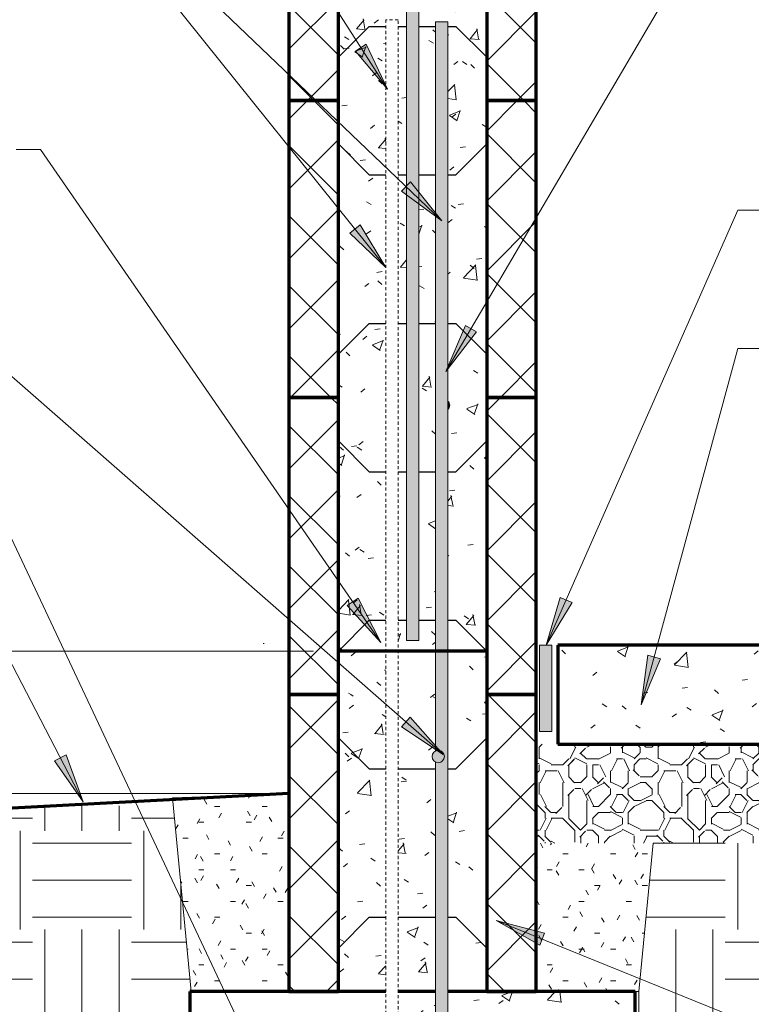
# Model space of a CAD drawing. Header units: inches. Extents: x 298 to 1415, y -40 to 187.
# Tile 7 of 32: x 666 to 696, y 76 to 116. Entities that reach past the tile are written whole.
import ezdxf

# ---------------------------------------------------------------- set-up
doc = ezdxf.new("R2010")
doc.units = ezdxf.units.IN
doc.header["$MEASUREMENT"] = 0
doc.linetypes.add('Hidden 1_8_', pattern=[0.1875, 0.125, -0.0625])
doc.layers.add('A-ANNO-DIMS', color=1, linetype='Continuous')
for name, color, linetype, lineweight in [('A-ANNO-DIMS-16', 1, 'Continuous', 9), ('A-ANNO-TEXT', 2, 'Continuous', 9), ('A-DETL', 5, 'Continuous', 70), ('A-DETL-GENF', 3, 'Continuous', 9), ('A-DETL-HLIN', 3, 'Continuous', 70), ('A-DETL-LLIN', 3, 'Continuous', 9), ('A-DETL-MBND', 5, 'Hidden 1_8_', 9), ('A-DETL-MLIN', 3, 'Continuous', 30)]:
    doc.layers.add(name, color=color, linetype=linetype, lineweight=lineweight)
doc.dimstyles.new('Linear_-_3_32__SBT_INCH_INCREM', dxfattribs={"dimscale": 12, "dimtxt": 0.125, "dimasz": 0.18, "dimexe": 0.125, "dimexo": 0.005208, "dimgap": 0.083333, "dimtad": 1, "dimtoh": 1, "dimdec": 0, "dimzin": 1, "dimdsep": 46, "dimlunit": 5, "dimtxsty": 'Standard', "dimtsz": 0.088388, "dimcen": 0.09, "dimdle": 0.125, "dimazin": 0, "dimtfac": 1, "dimtdec": 0, "dimtmove": 0, "dimatfit": 3, "dimfxl": 0, "dimtvp": 1, "dimtolj": 1, "dimtzin": 0, "dimarcsym": 0})
doc.dimstyles.new('Linear_-_3_32__SBT_TO_1_256', dxfattribs={"dimscale": 12, "dimtxt": 0.125, "dimasz": 0.18, "dimexe": 0.125, "dimexo": 0.005208, "dimgap": 0.083333, "dimtad": 1, "dimtoh": 1, "dimdec": 8, "dimzin": 3, "dimdsep": 46, "dimlunit": 4, "dimtxsty": 'Standard', "dimtsz": 0.088388, "dimcen": 0.09, "dimdle": 0.125, "dimazin": 1, "dimtfac": 1, "dimtdec": 8, "dimtmove": 0, "dimatfit": 3, "dimfxl": 0, "dimtvp": 1, "dimtolj": 1, "dimtzin": 0, "dimarcsym": 0})
pattern_1 = [(50, (434.557, 0), (4.590705, -0.40187), [0.48, -5.28]), (355, (434.557, 0), (-0.88784, 4.8137), [0.384, -4.224]), (100.451, (434.94, -0.033), (3.70197, 4.41272), [0.408, -4.487]), (46.184, (434.557, 1.28), (6.83066, -1.05904), [0.72, -7.92]), (96.636, (435.126, 1.192), (5.98166, 6.23401), [0.612, -6.731]), (351.184, (434.557, 1.28), (5.98208, 6.23382), [0.576, -6.336]), (21, (435.197, 0.96), (3.82029, -2.5771), [0.48, -5.28]), (326, (435.197, 0.96), (1.55721, 4.64059), [0.384, -4.224]), (71.451, (435.515, 0.745), (5.377147, 2.064703), [0.408, -4.487]), (37.5, (434.557, 0), (0.077972, 2.130786), [0.211, -3.962, 0.211, -4.077, -4.24]), (37.5, (434.557, 0), (0.077972, 2.130786), [-8.461, 0.211, -4.029]), (7.5, (434.557, 0), (1.683907, 2.52439), [0.211, -2.234, 0.211, -3.866, -1.616]), (7.5, (434.557, 0), (1.683907, 2.52439), [-6.522, 0.211, -1.405]), (327.5, (433.13, 0), (3.416527, -0.144297), [0.211, -1.389, 0.211, -4.781, -6.624]), (327.5, (433.13, 0), (3.416527, -0.144297), [-6.592, 0.211, -6.413]), (317.5, (432.49, 0), (3.732463, 0.640715), [0.211, -1.869, 0.211, -3.104, -4.704]), (317.5, (432.49, 0), (3.732463, 0.640715), [-5.395, 0.211, -4.493])]
pattern_2 = [(45, (434.557, 0), (-1.414214, 1.414214), []), (135, (434.557, 0), (-1.414214, -1.414214), [])]
pattern_3 = [(0, (434.557, 0), (2.56, 0.64), [0.211, -1.709, 0.211, -1.709, -10.24]), (0, (434.557, 0), (2.56, 0.64), [-3.84, 0.211, -3.629, 0.211, -1.709, -4.48]), (0, (434.557, 0), (2.56, 0.64), [-9.6, 0.211, -1.069, 0.211, -2.989]), (120, (435.517, 0.32), (-1.8342563, 1.897025), [0.211, -1.709, 0.211, -1.709, -10.24]), (120, (435.517, 0.32), (-1.8342563, 1.897025), [-3.84, 0.211, -3.629, 0.211, -1.709, -4.48]), (120, (435.517, 0.32), (-1.8342563, 1.897025), [-9.6, 0.211, -1.069, 0.211, -2.989]), (240, (435.837, 1.6), (-0.7257437, -2.537025), [0.211, -1.709, 0.211, -1.709, -10.24]), (240, (435.837, 1.6), (-0.7257437, -2.537025), [-3.84, 0.211, -3.629, 0.211, -1.709, -4.48]), (240, (435.837, 1.6), (-0.7257437, -2.537025), [-9.6, 0.211, -1.069, 0.211, -2.989])]

# ---------------------------------------------------------------- blocks, each defined once
blk = doc.blocks.new('Reinf Bar Secti_ ICCF WALL3')
at = {"layer": 'A-DETL-GENF'}
h = blk.add_hatch(color=256, dxfattribs=at)
edge = h.paths.add_edge_path(flags=0)
edge.add_spline(control_points=[(-0.25, 0), (-0.248, -0.032), (-0.235, -0.095), (-0.198, -0.148), (-0.176, -0.17)], knot_values=[0, 0, 0, 0, 0.094965, 0.188583, 0.188583, 0.188583, 0.188583], degree=3, periodic=0)
edge.add_line((-0.176, -0.17), (-0.176, 0.17))
edge.add_spline(control_points=[(-0.176, 0.17), (-0.198, 0.148), (-0.235, 0.095), (-0.248, 0.032), (-0.25, 0)], knot_values=[0, 0, 0, 0, 0.093619, 0.188583, 0.188583, 0.188583, 0.188583], degree=3, periodic=0)
for start, end in [(135.889, 180.0488), (179.9512, 224.111)]:
    blk.add_arc((-0.001, 0), 0.249, start, end, dxfattribs=at)
blk = doc.blocks.new('Reinf Bar Eleva_ ICCF WALL1')
at = {"layer": 'A-DETL-GENF'}
h = blk.add_hatch(color=256, dxfattribs=at)
edge = h.paths.add_edge_path(flags=0)
edge.add_line((44.188, 0), (0, 0))
edge.add_line((0, 0), (0, -0.5))
edge.add_line((0, -0.5), (29.475, -0.5))
edge.add_spline(control_points=[(29.475, -0.5), (29.468, -0.485), (29.455, -0.454), (29.447, -0.404), (29.448, -0.355), (29.458, -0.31), (29.475, -0.271), (29.495, -0.239), (29.52, -0.21), (29.549, -0.186), (29.581, -0.165), (29.628, -0.146), (29.666, -0.139), (29.692, -0.138)], knot_values=[0, 0, 0, 0, 0.050746, 0.09957, 0.149469, 0.199462, 0.236918, 0.275024, 0.312325, 0.350443, 0.388658, 0.425914, 0.502977, 0.502977, 0.502977, 0.502977], degree=3, periodic=0)
edge.add_spline(control_points=[(29.692, -0.138), (29.709, -0.139), (29.743, -0.143), (29.792, -0.159), (29.835, -0.185), (29.87, -0.216), (29.896, -0.249), (29.914, -0.282), (29.928, -0.318), (29.935, -0.355), (29.937, -0.392), (29.932, -0.442), (29.92, -0.478), (29.909, -0.5)], knot_values=[0, 0, 0, 0, 0.052121, 0.101981, 0.152623, 0.203089, 0.240674, 0.278755, 0.315866, 0.353598, 0.391279, 0.427847, 0.502976, 0.502976, 0.502976, 0.502976], degree=3, periodic=0)
edge.add_line((29.909, -0.5), (44.188, -0.5))
edge.add_line((44.188, -0.5), (44.188, 0))
for p, q in [((44.188, 0), (0, 0)), ((0, 0), (0, -0.5)), ((0, -0.5), (29.475, -0.5)), ((29.909, -0.5), (44.188, -0.5))]:
    blk.add_line(p, q, dxfattribs=at)
blk = doc.blocks.new('Reinf Bar Eleva_ ICCF WALL2')
at = {"layer": 'A-DETL-GENF'}
blk.add_hatch(color=256, dxfattribs=at).paths.add_polyline_path([(0, 0), (0, -0.5), (41.142, -0.5), (43.642, 0)], flags=0)
for p, q in [((43.642, 0), (0, 0)), ((0, 0), (0, -0.5)), ((0, -0.5), (41.142, -0.5))]:
    blk.add_line(p, q, dxfattribs=at)
blk = doc.blocks.new('Reinf Bar Secti_ ICCF WALL0')
at = {"layer": 'A-DETL-GENF'}
h = blk.add_hatch(color=256, dxfattribs=at)
edge = h.paths.add_edge_path(flags=0)
edge.add_arc((0, 0), 0.25, 180, 360)
edge.add_arc((0, 0), 0.25, 0, 180)
for start, end in [(0, 180), (180, 0)]:
    blk.add_arc((0, 0), 0.25, start, end, dxfattribs=at)
blk = doc.blocks.new('DIMBLOCK38-FDN _ ICCF WALL0')
at = {"layer": 'A-ANNO-DIMS-16'}
for p, q in [((670.435, 71.507), (670.435, 65.505)), ((674.422, 70.007), (668.935, 70.007)), ((670.435, 70.007), (674.422, 70.007)), ((671.922, 67.005), (668.935, 67.005)), ((670.435, 67.005), (671.922, 67.005))]:
    blk.add_line(p, q, dxfattribs=at)
at = {"layer": 'A-ANNO-DIMS-16', "lineweight": 50}
for p, q in [((670.435, 70.007), (669.685, 70.757)), ((670.435, 70.007), (671.185, 69.257)), ((670.435, 67.005), (669.685, 67.755)), ((670.435, 67.005), (671.185, 66.255))]:
    blk.add_line(p, q, dxfattribs=at)
at = {"layer": 'A-ANNO-DIMS-16'}
blk.add_ellipse((670.435, 70.363), major_axis=(3.347, 0), ratio=0.554765, start_param=3.141593, end_param=4.712389, dxfattribs=at)
at = {"layer": 'A-ANNO-DIMS-16', "color": 0, "insert": (666.468, 70.363), "char_height": 1.33411, "width": 7, "attachment_point": 1, "rotation": 90, "line_spacing_factor": 1.070803}
blk.add_mtext('\\fStylus BT|b0|i0|c0|p34|;3" CLR', dxfattribs=at)
blk = doc.blocks.new('DIMBLOCK40-FDN _ ICCF WALL0')
at = {"layer": 'A-ANNO-DIMS-16'}
for p, q in [((646.489, 65.505), (646.489, 86.505)), ((675.922, 85.005), (644.989, 85.005)), ((646.489, 85.005), (675.922, 85.005)), ((671.922, 67.005), (644.989, 67.005)), ((646.489, 67.005), (671.922, 67.005))]:
    blk.add_line(p, q, dxfattribs=at)
at = {"layer": 'A-ANNO-DIMS-16', "lineweight": 50}
for p, q in [((646.489, 85.005), (645.739, 85.755)), ((646.489, 85.005), (647.239, 84.255)), ((646.489, 67.005), (645.739, 67.755)), ((646.489, 67.005), (647.239, 66.255))]:
    blk.add_line(p, q, dxfattribs=at)
at = {"layer": 'A-ANNO-DIMS-16', "color": 0, "insert": (643.678, 72.41), "char_height": 1.33411, "width": 8.62857, "attachment_point": 1, "rotation": 90, "line_spacing_factor": 1.070803}
blk.add_mtext('\\fStylus BT|b0|i0|c0|p34|;18" MIN', dxfattribs=at)
blk = doc.blocks.new('DIMBLOCK41-FDN _ ICCF WALL0')
at = {"layer": 'A-ANNO-DIMS-16'}
for p, q in [((646.489, 85.005), (646.489, 92.255)), ((677.922, 90.755), (644.989, 90.755)), ((646.489, 90.755), (677.922, 90.755)), ((675.922, 85.005), (644.989, 85.005)), ((646.489, 85.005), (675.922, 85.005))]:
    blk.add_line(p, q, dxfattribs=at)
at = {"layer": 'A-ANNO-DIMS-16', "lineweight": 50}
for p, q in [((646.489, 90.755), (645.739, 91.505)), ((646.489, 90.755), (647.239, 90.005)), ((646.489, 85.005), (645.739, 85.755)), ((646.489, 85.005), (647.239, 84.255))]:
    blk.add_line(p, q, dxfattribs=at)
at = {"layer": 'A-ANNO-DIMS-16', "color": 0, "insert": (643.678, 86.963), "char_height": 1.33411, "width": 2.2, "attachment_point": 1, "rotation": 90, "line_spacing_factor": 1.070803}
blk.add_mtext('\\fStylus BT|b0|i0|c0|p34|;6"', dxfattribs=at)

msp = doc.modelspace()

# ---------------------------------------------------------------- hatches: boundary and pattern name
at = {"layer": 'A-ANNO-TEXT'}
for points in [[(680.05336956, 115.28876616), (679.61009389, 115.00446919), (680.91145667, 113.46311121)], [(681.83709517, 109.72511302), (681.47321287, 109.3444455), (683.10088245, 108.15279904)], [(679.8002615, 107.9798943), (679.38953421, 107.65031703), (680.84659182, 106.25521394)], [(684.5107523, 103.65551953), (684.05670055, 103.92226865), (683.27064609, 102.06446136)], [(679.71856753, 92.89922131), (679.28515313, 92.60010589), (680.63786393, 91.10360898)], [(688.37352542, 92.71859346), (687.89151936, 92.93069777), (687.3269763, 90.99404585)], [(691.93707718, 90.45324709), (691.42884218, 90.59114294), (691.1592482, 88.59198096)], [(681.82463895, 88.09547322), (681.47764378, 87.69935148), (683.15556304, 86.57956735)], [(667.92029581, 86.57005661), (667.45300959, 86.32723638), (668.60885408, 84.67395086)], [(687.05920713, 78.8745856), (687.25658032, 79.36280882), (685.30368199, 79.86829633)]]:
    msp.add_hatch(color=7, dxfattribs=at).paths.add_polyline_path(points, flags=0)
at = {"layer": 'A-DETL-GENF'}
h = msp.add_hatch(dxfattribs=at)
h.set_pattern_fill('FP3_5', style=0, pattern_type=2)
h.set_pattern_definition(pattern_2)
h.paths.add_polyline_path([(676.92236079, 113.00508928), (678.92236079, 113.00508928), (678.92236079, 125.00508928), (676.92236079, 125.00508928)], flags=0)
h = msp.add_hatch(dxfattribs=at)
h.set_pattern_fill('FP3_4', style=0, pattern_type=2)
h.set_pattern_definition(pattern_1)
h.paths.add_polyline_path([(678.92236079, 125.00508928), (678.92236079, 113.00508928), (680.84168309, 113.00508928), (680.84168309, 116.26903049), (681.34168309, 116.26903049), (681.34168309, 113.00508928), (681.67236079, 113.00508928), (681.67236079, 123.25508928), (680.92236079, 123.25508928), (680.92236079, 125.00508928)], flags=0)
h = msp.add_hatch(dxfattribs=at)
h.set_pattern_fill('FP3_5', style=0, pattern_type=2)
h.set_pattern_definition(pattern_2)
h.paths.add_polyline_path([(686.92236079, 113.00508928), (686.92236079, 125.00508928), (684.92236079, 125.00508928), (684.92236079, 113.00508928)], flags=0)
h = msp.add_hatch(dxfattribs=at)
h.set_pattern_fill('FP3_4', style=0, pattern_type=2)
h.set_pattern_definition(pattern_1)
h.paths.add_polyline_path([(684.92236079, 123.25508928), (682.17236079, 123.25508928), (682.17236079, 113.00508928), (682.84855342, 113.00508928), (682.84855342, 116.19258928), (683.34855342, 116.19258928), (683.34855342, 113.00508928), (684.92236079, 113.00508928)], flags=0)
edge = h.paths.add_edge_path(flags=0)
edge.add_arc((683.17236079, 122.5845131), 0.25, 0, 180)
edge.add_arc((683.17236079, 122.5845131), 0.25, 180, 360)
h = msp.add_hatch(dxfattribs=at)
h.set_pattern_fill('FP3_5', style=0, pattern_type=2)
h.set_pattern_definition(pattern_2)
h.paths.add_polyline_path([(676.92236079, 101.00508928), (678.92236079, 101.00508928), (678.92236079, 113.00508928), (676.92236079, 113.00508928)], flags=0)
h = msp.add_hatch(dxfattribs=at)
h.set_pattern_fill('FP3_4', style=0, pattern_type=2)
h.set_pattern_definition(pattern_1)
h.paths.add_polyline_path([(678.92236079, 113.00508928), (678.92236079, 101.00508928), (680.84168309, 101.00508928), (680.84168309, 113.00508928)], flags=0)
h = msp.add_hatch(dxfattribs=at)
h.set_pattern_fill('FP3_4', style=0, pattern_type=2)
h.set_pattern_definition(pattern_1)
h.paths.add_polyline_path([(681.34168309, 113.00508928), (681.34168309, 111.25508928), (681.67236079, 111.25508928), (681.67236079, 113.00508928)], flags=0)
h = msp.add_hatch(dxfattribs=at)
h.set_pattern_fill('FP3_4', style=0, pattern_type=2)
h.set_pattern_definition(pattern_1)
h.paths.add_polyline_path([(682.84855342, 111.25508928), (682.84855342, 113.00508928), (682.17236079, 113.00508928), (682.17236079, 111.25508928)], flags=0)
h = msp.add_hatch(dxfattribs=at)
h.set_pattern_fill('FP3_4', style=0, pattern_type=2)
h.set_pattern_definition(pattern_1)
h.paths.add_polyline_path([(684.92236079, 111.25508928), (684.92236079, 113.00508928), (683.34855342, 113.00508928), (683.34855342, 111.25508928)], flags=0)
h = msp.add_hatch(dxfattribs=at)
h.set_pattern_fill('FP3_5', style=0, pattern_type=2)
h.set_pattern_definition(pattern_2)
h.paths.add_polyline_path([(686.92236079, 101.00508928), (686.92236079, 113.00508928), (684.92236079, 113.00508928), (684.92236079, 101.00508928)], flags=0)
h = msp.add_hatch(dxfattribs=at)
h.set_pattern_fill('FP3_4', style=0, pattern_type=2)
h.set_pattern_definition(pattern_1)
h.paths.add_polyline_path([(681.67236079, 111.25508928), (681.34168309, 111.25508928), (681.34168309, 101.00508928), (681.67236079, 101.00508928)], flags=0)
h = msp.add_hatch(dxfattribs=at)
h.set_pattern_fill('FP3_4', style=0, pattern_type=2)
h.set_pattern_definition(pattern_1)
h.paths.add_polyline_path([(682.84855342, 111.25508928), (682.17236079, 111.25508928), (682.17236079, 101.00508928), (682.84855342, 101.00508928)], flags=0)
h = msp.add_hatch(dxfattribs=at)
h.set_pattern_fill('FP3_4', style=0, pattern_type=2)
h.set_pattern_definition(pattern_1)
h.paths.add_polyline_path([(684.92236079, 111.25508928), (683.34855342, 111.25508928), (683.34855342, 101.00508928), (684.92236079, 101.00508928)], flags=0)
h = msp.add_hatch(dxfattribs=at)
h.set_pattern_fill('FP3_5', style=0, pattern_type=2)
h.set_pattern_definition(pattern_2)
h.paths.add_polyline_path([(676.92236079, 89.00508928), (678.92236079, 89.00508928), (678.92236079, 101.00508928), (676.92236079, 101.00508928)], flags=0)
h = msp.add_hatch(dxfattribs=at)
h.set_pattern_fill('FP3_4', style=0, pattern_type=2)
h.set_pattern_definition(pattern_1)
h.paths.add_polyline_path([(678.92236079, 101.00508928), (678.92236079, 89.00508928), (680.84168309, 89.00508928), (680.84168309, 101.00508928)], flags=0)
h = msp.add_hatch(dxfattribs=at)
h.set_pattern_fill('FP3_4', style=0, pattern_type=2)
h.set_pattern_definition(pattern_1)
h.paths.add_polyline_path([(681.34168309, 101.00508928), (681.34168309, 99.25508928), (681.67236079, 99.25508928), (681.67236079, 101.00508928)], flags=0)
h = msp.add_hatch(dxfattribs=at)
h.set_pattern_fill('FP3_4', style=0, pattern_type=2)
h.set_pattern_definition(pattern_1)
h.paths.add_polyline_path([(682.84855342, 99.25508928), (682.84855342, 101.00508928), (682.17236079, 101.00508928), (682.17236079, 99.25508928)], flags=0)
h = msp.add_hatch(dxfattribs=at)
h.set_pattern_fill('FP3_4', style=0, pattern_type=2)
h.set_pattern_definition(pattern_1)
edge = h.paths.add_edge_path(flags=0)
edge.add_line((684.92236079, 99.25508928), (684.92236079, 101.00508928))
edge.add_line((684.92236079, 101.00508928), (683.34855342, 101.00508928))
edge.add_line((683.34855342, 101.00508928), (683.34855342, 100.86256645))
edge.add_spline(control_points=[(683.34855342, 100.86256645), (683.37040298, 100.8402859), (683.40728137, 100.78727548), (683.42066964, 100.72419905), (683.42236079, 100.69258928)], knot_values=[0, 0, 0, 0, 0.0936185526, 0.1885834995, 0.1885834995, 0.1885834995, 0.1885834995], degree=3, periodic=0)
edge.add_spline(control_points=[(683.42236079, 100.69258928), (683.42066964, 100.6609795), (683.40728137, 100.59790307), (683.37040298, 100.54489265), (683.34855342, 100.52261211)], knot_values=[0, 0, 0, 0, 0.0949649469, 0.1885834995, 0.1885834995, 0.1885834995, 0.1885834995], degree=3, periodic=0)
edge.add_line((683.34855342, 100.52261211), (683.34855342, 99.25508928))
edge.add_line((683.34855342, 99.25508928), (684.92236079, 99.25508928))
h = msp.add_hatch(dxfattribs=at)
h.set_pattern_fill('FP3_5', style=0, pattern_type=2)
h.set_pattern_definition(pattern_2)
h.paths.add_polyline_path([(686.92236079, 89.00508928), (686.92236079, 101.00508928), (684.92236079, 101.00508928), (684.92236079, 89.00508928)], flags=0)
h = msp.add_hatch(dxfattribs=at)
h.set_pattern_fill('FP3_4', style=0, pattern_type=2)
h.set_pattern_definition(pattern_1)
h.paths.add_polyline_path([(681.67236079, 99.25508928), (681.34168309, 99.25508928), (681.34168309, 89.00508928), (682.84855342, 89.00508928), (682.84855342, 99.25508928), (682.17236079, 99.25508928), (682.17236079, 91.19258928), (681.67236079, 91.19258928)], flags=0)
h = msp.add_hatch(dxfattribs=at)
h.set_pattern_fill('FP3_4', style=0, pattern_type=2)
h.set_pattern_definition(pattern_1)
h.paths.add_polyline_path([(684.92236079, 99.25508928), (683.34855342, 99.25508928), (683.34855342, 89.00508928), (684.92236079, 89.00508928)], flags=0)
msp.add_hatch(color=7, dxfattribs=at).paths.add_polyline_path([(687.54736079, 91.00508928), (687.04736079, 91.00508928), (687.04736079, 87.50508928), (687.54736079, 87.50508928)], flags=0)
h = msp.add_hatch(dxfattribs=at)
h.set_pattern_fill('FP3_4', style=0, pattern_type=2)
h.set_pattern_definition(pattern_1)
edge = h.paths.add_edge_path(flags=0)
edge.add_line((687.79736079, 91.00508928), (687.79736079, 87.00508928))
edge.add_line((687.79736079, 87.00508928), (715.17236079, 87.00508928))
edge.add_line((715.17236079, 87.00508928), (715.17236079, 91.00508928))
edge.add_line((715.17236079, 91.00508928), (701.42236079, 91.00508928))
edge.add_line((701.42236079, 91.00508928), (701.42236079, 89.00508928))
edge.add_arc((701.42236079, 91.00508928), 2, 180, 270, ccw=False)
edge.add_line((699.42236079, 91.00508928), (687.79736079, 91.00508928))
h = msp.add_hatch(dxfattribs=at)
h.set_pattern_fill('FP3_5', style=0, pattern_type=2)
h.set_pattern_definition(pattern_2)
h.paths.add_polyline_path([(676.92236079, 77.00508928), (678.92236079, 77.00508928), (678.92236079, 89.00508928), (676.92236079, 89.00508928)], flags=0)
h = msp.add_hatch(dxfattribs=at)
h.set_pattern_fill('FP3_4', style=0, pattern_type=2)
h.set_pattern_definition(pattern_1)
h.paths.add_polyline_path([(678.92236079, 89.00508928), (678.92236079, 77.00508928), (680.84168309, 77.00508928), (680.84168309, 89.00508928)], flags=0)
h = msp.add_hatch(dxfattribs=at)
h.set_pattern_fill('FP3_4', style=0, pattern_type=2)
h.set_pattern_definition(pattern_1)
h.paths.add_polyline_path([(682.84855342, 87.25508928), (682.84855342, 89.00508928), (681.34168309, 89.00508928), (681.34168309, 87.25508928)], flags=0)
h = msp.add_hatch(dxfattribs=at)
h.set_pattern_fill('FP3_4', style=0, pattern_type=2)
h.set_pattern_definition(pattern_1)
h.paths.add_polyline_path([(684.92236079, 87.25508928), (684.92236079, 89.00508928), (683.34855342, 89.00508928), (683.34855342, 87.25508928)], flags=0)
h = msp.add_hatch(dxfattribs=at)
h.set_pattern_fill('FP3_5', style=0, pattern_type=2)
h.set_pattern_definition(pattern_2)
h.paths.add_polyline_path([(686.92236079, 77.00508928), (686.92236079, 89.00508928), (684.92236079, 89.00508928), (684.92236079, 77.00508928)], flags=0)
h = msp.add_hatch(dxfattribs=at)
h.set_pattern_fill('FP3_4', style=0, pattern_type=2)
h.set_pattern_definition(pattern_1)
edge = h.paths.add_edge_path(flags=0)
edge.add_line((682.84855342, 87.25508928), (681.34168309, 87.25508928))
edge.add_line((681.34168309, 87.25508928), (681.34168309, 77.00508928))
edge.add_line((681.34168309, 77.00508928), (682.84855342, 77.00508928))
edge.add_line((682.84855342, 77.00508928), (682.84855342, 86.2839034))
edge.add_spline(control_points=[(682.84855342, 86.2839034), (682.82262388, 86.29775835), (682.77461228, 86.33425875), (682.72533158, 86.41075094), (682.71238647, 86.47046098), (682.71043196, 86.50054762)], knot_values=[0, 0, 0, 0, 0.0881969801, 0.1770462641, 0.2674964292, 0.2674964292, 0.2674964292, 0.2674964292], degree=3, periodic=0)
edge.add_spline(control_points=[(682.71043196, 86.50054762), (682.71238647, 86.53063426), (682.72533158, 86.5903443), (682.77461228, 86.66683649), (682.82262388, 86.70333689), (682.84855342, 86.71719184)], knot_values=[0, 0, 0, 0, 0.0904501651, 0.1792994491, 0.2674964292, 0.2674964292, 0.2674964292, 0.2674964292], degree=3, periodic=0)
edge.add_line((682.84855342, 86.71719184), (682.84855342, 87.25508928))
h = msp.add_hatch(dxfattribs=at)
h.set_pattern_fill('FP3_4', style=0, pattern_type=2)
h.set_pattern_definition(pattern_1)
h.paths.add_polyline_path([(684.92236079, 87.25508928), (683.34855342, 87.25508928), (683.34855342, 77.00508928), (684.92236079, 77.00508928)], flags=0)
h = msp.add_hatch(dxfattribs=at)
h.set_pattern_fill('FP3_3', style=0, pattern_type=2)
h.set_pattern_definition([(0, (434.557, 0), (4.8, 4.8), [0.48, -0.72, 0.24, -0.72, -2.64]), (0, (434.557, 0), (4.8, 4.8), [-2.16, 0.24, -2.4]), (0, (436.957, 0.48), (4.8, 4.8), [0.24, -4.56]), (0, (435.517, 0.72), (4.8, 4.8), [0.24, -0.48, 0.24, -3.84]), (0, (437.917, 0.96), (4.8, 4.8), [0.48, -4.32]), (0, (438.397, 1.2), (4.8, 4.8), [0.24, -4.56]), (0, (436.957, 1.68), (4.8, 4.8), [0.48, -4.32]), (0, (434.557, 1.92), (4.8, 4.8), [0.24, -0.48, 0.24, -1.2, -2.64]), (0, (434.557, 1.92), (4.8, 4.8), [-2.16, 0.72, -1.92]), (0, (437.917, 2.4), (4.8, 4.8), [0.48, -4.32]), (0, (435.037, 2.64), (4.8, 4.8), [0.48, -0.24, 0.24, -1.92, -1.92]), (0, (435.037, 2.64), (4.8, 4.8), [-2.88, 0.24, -1.68]), (0, (434.797, 2.88), (4.8, 4.8), [0.24, -4.56]), (0, (436.477, 3.12), (4.8, 4.8), [0.24, -0.24, 0.24, -4.08]), (0, (435.757, 3.36), (4.8, 4.8), [0.24, -4.56]), (0, (438.877, 3.6), (4.8, 4.8), [0.24, -4.56]), (0, (436.717, 3.84), (4.8, 4.8), [0.24, -1.92, 0.24, -2.4]), (0, (436.717, 4.08), (4.8, 4.8), [0.48, -4.32]), (0, (437.677, 4.32), (4.8, 4.8), [0.48, -4.32]), (0, (434.797, 4.56), (4.8, 4.8), [0.24, -2.88, 0.48, -1.2]), (90, (434.557, 2.16), (-4.8, 4.8), [0.96, -0.96, 0.48, -2.4]), (90, (434.797, 2.16), (-4.8, 4.8), [0.24, -1.68, 0.48, -2.4]), (90, (435.037, 0.96), (-4.8, 4.8), [0.72, -4.08]), (90, (435.277, 0.96), (-4.8, 4.8), [0.48, -4.32]), (90, (435.517, 0.24), (-4.8, 4.8), [0.24, -2.88, 0.24, -0.24, -1.2]), (90, (435.517, 0.24), (-4.8, 4.8), [-3.6, 0.48, -0.72]), (90, (435.997, 0.24), (-4.8, 4.8), [0.24, -1.68, 0.24, -2.64]), (90, (436.237, 2.16), (-4.8, 4.8), [0.48, -0.72, 0.24, -0.24, -3.12]), (90, (436.237, 2.16), (-4.8, 4.8), [-1.68, 0.48, -2.64]), (90, (436.477, 1.2), (-4.8, 4.8), [0.48, -2.64, 0.24, -1.44]), (90, (436.717, 0.24), (-4.8, 4.8), [0.24, -0.24, 0.48, -3.84]), (90, (437.197, 3.36), (-4.8, 4.8), [0.24, -4.56]), (90, (437.437, 3.36), (-4.8, 4.8), [0.48, -0.48, 0.24, -0.24, -3.36]), (90, (437.437, 3.36), (-4.8, 4.8), [-1.44, 0.48, -2.88]), (90, (437.677, 1.2), (-4.8, 4.8), [0.24, -0.24, 0.24, -0.48, -3.6]), (90, (437.677, 1.2), (-4.8, 4.8), [-1.2, 0.24, -3.36]), (90, (438.397, 2.88), (-4.8, 4.8), [0.96, -3.84]), (90, (438.637, 2.4), (-4.8, 4.8), [0.96, -0.72, 0.48, -2.64]), (90, (438.877, 0.48), (-4.8, 4.8), [0.24, -0.72, 0.48, -3.36]), (90, (439.117, 0.96), (-4.8, 4.8), [0.72, -4.08]), (45, (436.477, 0), (4e-16, 4.79984), [0.339, -6.449]), (45, (439.117, 0.24), (4e-16, 4.79984), [0.339, -5.77, 0.339, -0.339]), (45, (435.997, 0.48), (4e-16, 4.79984), [0.339, -2.715, 0.339, -3.394]), (45, (437.197, 0.48), (4e-16, 4.79984), [0.339, -5.431, 0.339, -0.679]), (45, (437.437, 0.48), (4e-16, 4.79984), [0.679, -2.715, 0.679, -2.715]), (45, (436.237, 0.96), (4e-16, 4.79984), [0.339, -3.055, 0.339, -0.339, -2.715]), (45, (436.237, 0.96), (4e-16, 4.79984), [-4.073, 0.339, -2.376]), (45, (438.637, 1.2), (4e-16, 4.79984), [0.339, -0.339, 0.339, -5.77]), (45, (435.277, 1.44), (4e-16, 4.79984), [0.339, -4.073, 0.339, -2.037]), (45, (439.117, 1.92), (4e-16, 4.79984), [0.339, -0.339, 0.339, -1.358, -4.413]), (45, (439.117, 1.92), (4e-16, 4.79984), [-2.376, 0.339, -4.073]), (45, (436.237, 2.64), (4e-16, 4.79984), [0.339, -6.449]), (45, (435.037, 2.88), (4e-16, 4.79984), [0.679, -6.109]), (45, (434.557, 3.36), (4e-16, 4.79984), [0.339, -0.339, 0.339, -5.77]), (45, (437.197, 4.08), (4e-16, 4.79984), [0.339, -6.449]), (45, (438.637, 4.56), (4e-16, 4.79984), [0.339, -6.449]), (135, (436.717, 0.48), (4e-16, 4.79984), [0.339, -6.449]), (135, (436.957, 0.48), (4e-16, 4.79984), [0.339, -6.449]), (135, (435.517, 0.72), (4e-16, 4.79984), [0.339, -1.358, 0.679, -4.412]), (135, (434.557, 0.72), (4e-16, 4.79984), [0.339, -6.449]), (135, (437.677, 1.44), (4e-16, 4.79984), [0.339, -2.715, 0.339, -3.394]), (135, (437.917, 1.44), (4e-16, 4.79984), [0.339, -2.037, 0.339, -2.036, -2.037]), (135, (437.917, 1.44), (4e-16, 4.79984), [-4.752, 0.339, -1.697]), (135, (435.037, 1.68), (4e-16, 4.79984), [0.339, -6.449]), (135, (438.877, 1.92), (4e-16, 4.79984), [0.679, -1.697, 0.339, -0.339, -3.734]), (135, (438.877, 1.92), (4e-16, 4.79984), [-3.054, 0.339, -3.394]), (135, (435.757, 2.64), (4e-16, 4.79984), [0.339, -6.449]), (135, (437.677, 2.64), (4e-16, 4.79984), [0.679, -6.109]), (135, (437.917, 2.64), (4e-16, 4.79984), [0.339, -6.449]), (135, (436.477, 3.12), (4e-16, 4.79984), [0.339, -6.449]), (135, (435.037, 3.84), (4e-16, 4.79984), [0.339, -6.449]), (135, (438.877, 3.84), (4e-16, 4.79984), [0.339, -6.449]), (26.565, (435.037, 0), (4.799944, -0.000452), [0.537, -10.196]), (26.565, (434.557, 0.48), (4.799944, -0.000452), [0.537, -10.196]), (26.565, (434.557, 0.72), (4.799944, -0.000452), [0.537, -10.196]), (26.565, (435.757, 0.72), (4.799944, -0.000452), [0.537, -10.196]), (26.565, (435.517, 1.68), (4.799944, -0.000452), [0.537, -10.196]), (26.565, (435.517, 1.92), (4.799944, -0.000452), [0.537, -10.196]), (26.565, (436.477, 2.88), (4.799944, -0.000452), [0.537, -10.196]), (26.565, (436.717, 3.12), (4.799944, -0.000452), [0.537, -10.196]), (26.565, (434.797, 3.6), (4.799944, -0.000452), [0.537, -10.196]), (26.565, (436.237, 3.6), (4.799944, -0.000452), [0.537, -10.196]), (63.435, (438.637, 0), (-0.000452, 4.799944), [0.537, -10.196]), (63.435, (437.437, 0.72), (-0.000452, 4.799944), [0.537, -10.196]), (63.435, (436.717, 1.2), (-0.000452, 4.799944), [0.537, -10.196]), (63.435, (437.437, 1.92), (-0.000452, 4.799944), [0.537, -10.196]), (63.435, (437.677, 1.92), (-0.000452, 4.799944), [0.537, -10.196]), (63.435, (435.997, 2.64), (-0.000452, 4.799944), [0.537, -10.196]), (63.435, (435.517, 2.88), (-0.000452, 4.799944), [0.537, -10.196]), (63.435, (437.437, 3.84), (-0.000452, 4.799944), [0.537, -10.196]), (63.435, (435.517, 4.32), (-0.000452, 4.799944), [0.537, -10.196]), (116.565, (434.797, 2.88), (0.000452, 4.799944), [0.537, -10.196]), (116.565, (437.677, 2.88), (0.000452, 4.799944), [0.537, -10.196]), (116.565, (434.557, 3.12), (0.000452, 4.799944), [0.537, -10.196]), (116.565, (438.397, 3.84), (0.000452, 4.799944), [0.537, -10.196]), (116.565, (435.277, 4.08), (0.000452, 4.799944), [0.537, -10.196]), (116.565, (436.237, 4.32), (0.000452, 4.799944), [0.537, -10.196]), (153.435, (436.477, 0), (-4.799944, -0.000452), [0.537, -10.196]), (153.435, (435.517, 0.48), (-4.799944, -0.000452), [0.537, -10.196]), (153.435, (438.877, 0.72), (-4.799944, -0.000452), [0.537, -10.196]), (153.435, (438.397, 1.2), (-4.799944, -0.000452), [0.537, -10.196]), (153.435, (436.477, 1.68), (-4.799944, -0.000452), [0.537, -10.196]), (153.435, (435.277, 1.92), (-4.799944, -0.000452), [0.537, -10.196]), (153.435, (436.717, 1.92), (-4.799944, -0.000452), [0.537, -10.196]), (153.435, (435.997, 2.4), (-4.799944, -0.000452), [0.537, -10.196]), (153.435, (435.997, 3.6), (-4.799944, -0.000452), [0.537, -10.196]), (153.435, (434.557, 4.56), (-4.799944, -0.000452), [0.537, -10.196]), (153.435, (437.437, 4.56), (-4.799944, -0.000452), [0.537, -10.196]), (153.435, (437.917, 4.56), (-4.799944, -0.000452), [0.537, -10.196])])
h.paths.add_polyline_path([(686.92236079, 87.00508928), (686.92236079, 83.00508928), (715.17236079, 83.00508928), (715.17236079, 87.00508928)], flags=0)
h = msp.add_hatch(dxfattribs=at)
h.set_pattern_fill('FP3_6', style=0, pattern_type=2)
h.set_pattern_definition(pattern_3)
h.paths.add_polyline_path([(676.92236079, 77.00508928), (676.92236079, 84.98949061), (672.22646419, 84.82550629), (672.97041873, 77.00508928)], flags=0)
h = msp.add_hatch(dxfattribs=at)
h.set_pattern_fill('FP3_2', style=0, pattern_type=2)
h.set_pattern_definition([(0, (434.557, 0), (4, 4), [4, -4]), (0, (434.557, 1.5), (4, 4), [4, -4]), (0, (434.557, 3), (4, 4), [4, -4]), (90, (435.057, 3.5), (-4, 4), [4, -4]), (90, (436.557, 3.5), (-4, 4), [4, -4]), (90, (438.057, 3.5), (-4, 4), [4, -4])])
h.paths.add_polyline_path([(661.92236079, 71.57622737), (672.97928927, 60.51929889), (691.20330698, 60.51929889), (715.17236079, 71.1910092), (715.17236079, 80.50508928), (712.67236079, 81.00508928), (717.67236079, 82.00508928), (715.17236079, 82.50508928), (715.17236079, 83.00508928), (691.63874932, 83.00508928), (691.06797065, 77.00508928), (690.92236079, 77.00508928), (690.92236079, 67.00508928), (672.92236079, 67.00508928), (672.92236079, 77.00508928), (672.97041873, 77.00508928), (672.25694539, 84.50508928), (661.92236079, 84.50508928), (661.92236079, 76.75508928), (664.42236079, 76.25508928), (661.92236079, 75.75508928)], flags=0)
h = msp.add_hatch(dxfattribs=at)
h.set_pattern_fill('FP3_6', style=0, pattern_type=2)
h.set_pattern_definition(pattern_3)
h.paths.add_polyline_path([(686.92236079, 77.00508928), (690.92236079, 77.00508928), (691.06797065, 77.00508928), (691.63874932, 83.00508928), (686.92236079, 83.00508928)], flags=0)
h = msp.add_hatch(dxfattribs=at)
h.set_pattern_fill('FP3_4', style=0, pattern_type=2)
h.set_pattern_definition(pattern_1)
edge = h.paths.add_edge_path(flags=0)
edge.add_line((672.92236079, 77.00508928), (672.92236079, 67.00508928))
edge.add_line((672.92236079, 67.00508928), (690.92236079, 67.00508928))
edge.add_line((690.92236079, 67.00508928), (690.92236079, 77.00508928))
edge.add_line((690.92236079, 77.00508928), (683.34855342, 77.00508928))
edge.add_line((683.34855342, 77.00508928), (683.34855342, 72.00508928))
edge.add_spline(control_points=[(683.34855342, 72.00508928), (683.3436202, 71.86604237), (683.3078026, 71.58890464), (683.17314632, 71.19325387), (682.96504287, 70.83187498), (682.78140066, 70.62283462), (682.68081487, 70.52799164)], knot_values=[0, 0, 0, 0, 0.4174031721, 0.8321250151, 1.2459572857, 1.6607032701, 1.6607032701, 1.6607032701, 1.6607032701], degree=3, periodic=0)
edge.add_line((682.68081487, 70.52799164), (682.84168309, 70.50681294))
edge.add_line((682.84168309, 70.50681294), (688.67236079, 70.50681294))
edge.add_line((688.67236079, 70.50681294), (688.67236079, 70.00681294))
edge.add_line((688.67236079, 70.00681294), (682.84168309, 70.00681294))
edge.add_spline(control_points=[(682.84168309, 70.00681294), (682.71389764, 70.01310367), (682.45983265, 70.04605131), (682.21497074, 70.1215807), (682.0971989, 70.16892402)], knot_values=[0, 0, 0, 0, 0.3838206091, 0.7646149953, 0.7646149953, 0.7646149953, 0.7646149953], degree=3, periodic=0)
edge.add_spline(control_points=[(682.0971989, 70.16892402), (681.97893068, 70.12095881), (681.7327295, 70.0447298), (681.47708328, 70.01246033), (681.34855342, 70.00681294)], knot_values=[0, 0, 0, 0, 0.382873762, 0.7688353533, 0.7688353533, 0.7688353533, 0.7688353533], degree=3, periodic=0)
edge.add_line((681.34855342, 70.00681294), (675.42236079, 70.00681294))
edge.add_line((675.42236079, 70.00681294), (675.42236079, 70.50681294))
edge.add_line((675.42236079, 70.50681294), (681.34855342, 70.50681294))
edge.add_line((681.34855342, 70.50681294), (681.51325636, 70.52677283))
edge.add_spline(control_points=[(681.51325636, 70.52677283), (681.41208395, 70.62153862), (681.22731995, 70.83065636), (681.01792209, 71.19269152), (680.88248836, 71.58939249), (680.84656765, 71.86736127), (680.84168309, 72.00681294)], knot_values=[0, 0, 0, 0, 0.4158698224, 0.8309005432, 1.2468490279, 1.665460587, 1.665460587, 1.665460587, 1.665460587], degree=3, periodic=0)
edge.add_line((680.84168309, 72.00681294), (680.84168309, 77.00508928))
edge.add_line((680.84168309, 77.00508928), (672.92236079, 77.00508928))
edge = h.paths.add_edge_path(flags=0)
edge.add_arc((677.04736079, 71.09647058), 0.25, 0, 180)
edge.add_arc((677.04736079, 71.09647058), 0.25, 180, 360)
edge = h.paths.add_edge_path(flags=0)
edge.add_arc((687.29736079, 71.09647058), 0.25, 180, 360)
edge.add_arc((687.29736079, 71.09647058), 0.25, 0, 180)
h = msp.add_hatch(dxfattribs=at)
h.set_pattern_fill('FP3_4', style=0, pattern_type=2)
h.set_pattern_definition(pattern_1)
edge = h.paths.add_edge_path(flags=0)
edge.add_line((682.84855342, 72.00508928), (682.84855342, 77.00508928))
edge.add_line((682.84855342, 77.00508928), (681.34168309, 77.00508928))
edge.add_line((681.34168309, 77.00508928), (681.34168309, 72.00681294))
edge.add_spline(control_points=[(681.34168309, 72.00681294), (681.34531464, 71.9019591), (681.37238537, 71.69289713), (681.49100774, 71.34563208), (681.67842993, 71.05721308), (681.90315596, 70.83829329), (682.03137654, 70.74630803), (682.09855342, 70.70492905)], knot_values=[0, 0, 0, 0, 0.3147501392, 0.6275151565, 1.0947904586, 1.3293923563, 1.5660874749, 1.5660874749, 1.5660874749, 1.5660874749], degree=3, periodic=0)
edge.add_spline(control_points=[(682.09855342, 70.70492905), (682.21112955, 70.77109995), (682.36909395, 70.89190084), (682.54133331, 71.08926563), (682.65127089, 71.2525801), (682.73790454, 71.42936049), (682.82283752, 71.67717987), (682.84797849, 71.87450928), (682.84855342, 72.00508928)], knot_values=[0, 0, 0, 0, 0.391749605, 0.588039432, 0.7842936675, 0.9805719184, 1.1768514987, 1.5685952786, 1.5685952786, 1.5685952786, 1.5685952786], degree=3, periodic=0)

# ---------------------------------------------------------------- linework, layer by layer
at = {"layer": 'A-ANNO-TEXT', "color": 7}
for p, q in [((680.91145667, 113.46311121), (667.82174511, 133.87258136)), ((680.84659182, 106.25521394), (666.8878822, 123.65090029)), ((683.10088245, 108.15279904), (666.8878822, 123.65090029)), ((683.27064609, 102.06446136), (695.06444508, 122.13948627)), ((680.05336956, 115.28876616), (679.61009389, 115.00446919)), ((679.61009389, 115.00446919), (680.91145667, 113.46311121)), ((680.91145667, 113.46311121), (680.05336956, 115.28876616)), ((666.8878822, 111.02715581), (665.90733255, 111.02715581)), ((680.63786393, 91.10360898), (666.8878822, 111.02715581)), ((681.83709517, 109.72511302), (681.47321287, 109.3444455)), ((683.10088245, 108.15279904), (681.83709517, 109.72511302)), ((681.47321287, 109.3444455), (683.10088245, 108.15279904)), ((687.3269763, 90.99404585), (695.06444508, 108.57740799)), ((695.06444508, 108.57740799), (698.04442177, 108.57740799)), ((679.8002615, 107.9798943), (679.38953421, 107.65031703)), ((680.84659182, 106.25521394), (679.8002615, 107.9798943)), ((679.38953421, 107.65031703), (680.84659182, 106.25521394)), ((683.15556304, 86.57956735), (663.31193841, 103.96220815)), ((684.05670055, 103.92226865), (683.27064609, 102.06446136)), ((684.5107523, 103.65551953), (684.05670055, 103.92226865)), ((683.27064609, 102.06446136), (684.5107523, 103.65551953)), ((691.1592482, 88.59198096), (695.06444508, 102.98514634)), ((695.06444508, 102.98514634), (698.04442177, 102.98514634)), ((677.05129676, 71.20400618), (663.31193841, 100.40112051)), ((668.60885408, 84.67395086), (663.31193841, 94.86740028)), ((679.71856753, 92.89922131), (679.28515313, 92.60010589)), ((680.63786393, 91.10360898), (679.71856753, 92.89922131)), ((687.89151936, 92.93069777), (687.3269763, 90.99404585)), ((687.3269763, 90.99404585), (688.37352542, 92.71859346)), ((688.37352542, 92.71859346), (687.89151936, 92.93069777)), ((679.28515313, 92.60010589), (680.63786393, 91.10360898)), ((691.42884218, 90.59114294), (691.1592482, 88.59198096)), ((691.1592482, 88.59198096), (691.93707718, 90.45324709)), ((691.93707718, 90.45324709), (691.42884218, 90.59114294)), ((681.82463895, 88.09547322), (681.47764378, 87.69935148)), ((683.15556304, 86.57956735), (681.82463895, 88.09547322)), ((681.47764378, 87.69935148), (683.15556304, 86.57956735)), ((667.92029581, 86.57005661), (667.45300959, 86.32723638)), ((668.60885408, 84.67395086), (667.92029581, 86.57005661)), ((667.45300959, 86.32723638), (668.60885408, 84.67395086)), ((687.25658032, 79.36280882), (685.30368199, 79.86829633)), ((685.30368199, 79.86829633), (687.05920713, 78.8745856)), ((685.30368199, 79.86829633), (699.34683357, 74.19109463)), ((687.05920713, 78.8745856), (687.25658032, 79.36280882))]:
    msp.add_line(p, q, dxfattribs=at)
at = {"layer": 'A-DETL', "lineweight": 9}
for p, q in [((676.92236079, 84.98949061), (672.22646419, 84.82550629)), ((672.22646419, 84.82550629), (672.97041873, 77.00508928)), ((691.06797065, 77.00508928), (691.63874932, 83.00508928)), ((690.92236079, 77.00508928), (691.06797065, 77.00508928))]:
    msp.add_line(p, q, dxfattribs=at)
at = {"layer": 'A-DETL-HLIN'}
for p, q in [((676.92236079, 125.00508928), (676.92236079, 113.00508928)), ((676.92236079, 125.00508928), (676.92236079, 113.00508928)), ((678.92236079, 113.00508928), (678.92236079, 125.00508928)), ((678.92236079, 113.00508928), (678.92236079, 125.00508928)), ((684.92236079, 125.00508928), (684.92236079, 113.00508928)), ((684.92236079, 125.00508928), (684.92236079, 113.00508928)), ((686.92236079, 113.00508928), (686.92236079, 125.00508928)), ((686.92236079, 113.00508928), (686.92236079, 125.00508928)), ((676.92236079, 113.00508928), (678.92236079, 113.00508928)), ((678.92236079, 113.00508928), (676.92236079, 113.00508928)), ((676.92236079, 113.00508928), (676.92236079, 101.00508928)), ((678.92236079, 113.00508928), (676.92236079, 113.00508928)), ((676.92236079, 113.00508928), (676.92236079, 101.00508928)), ((678.92236079, 101.00508928), (678.92236079, 113.00508928)), ((678.92236079, 101.00508928), (678.92236079, 113.00508928)), ((684.92236079, 113.00508928), (686.92236079, 113.00508928)), ((686.92236079, 113.00508928), (684.92236079, 113.00508928)), ((684.92236079, 113.00508928), (684.92236079, 101.00508928)), ((686.92236079, 113.00508928), (684.92236079, 113.00508928)), ((684.92236079, 113.00508928), (684.92236079, 101.00508928)), ((686.92236079, 101.00508928), (686.92236079, 113.00508928)), ((686.92236079, 101.00508928), (686.92236079, 113.00508928)), ((676.92236079, 101.00508928), (678.92236079, 101.00508928)), ((678.92236079, 101.00508928), (676.92236079, 101.00508928)), ((676.92236079, 101.00508928), (676.92236079, 89.00508928)), ((678.92236079, 101.00508928), (676.92236079, 101.00508928)), ((676.92236079, 101.00508928), (676.92236079, 89.00508928)), ((678.92236079, 89.00508928), (678.92236079, 101.00508928)), ((678.92236079, 89.00508928), (678.92236079, 101.00508928)), ((684.92236079, 101.00508928), (686.92236079, 101.00508928)), ((686.92236079, 101.00508928), (684.92236079, 101.00508928)), ((684.92236079, 101.00508928), (684.92236079, 89.00508928)), ((686.92236079, 101.00508928), (684.92236079, 101.00508928)), ((684.92236079, 101.00508928), (684.92236079, 89.00508928)), ((686.92236079, 89.00508928), (686.92236079, 101.00508928)), ((686.92236079, 89.00508928), (686.92236079, 101.00508928)), ((684.92236079, 90.75508928), (678.92236079, 90.75508928)), ((687.79736079, 91.00508928), (687.79736079, 87.00508928)), ((699.42236079, 91.00508928), (687.79736079, 91.00508928)), ((676.92236079, 89.00508928), (678.92236079, 89.00508928)), ((678.92236079, 89.00508928), (676.92236079, 89.00508928)), ((676.92236079, 89.00508928), (676.92236079, 77.00508928)), ((678.92236079, 89.00508928), (676.92236079, 89.00508928)), ((676.92236079, 89.00508928), (676.92236079, 77.00508928)), ((678.92236079, 77.00508928), (678.92236079, 89.00508928)), ((678.92236079, 77.00508928), (678.92236079, 89.00508928)), ((684.92236079, 89.00508928), (686.92236079, 89.00508928)), ((686.92236079, 89.00508928), (684.92236079, 89.00508928)), ((684.92236079, 89.00508928), (684.92236079, 77.00508928)), ((686.92236079, 89.00508928), (684.92236079, 89.00508928)), ((684.92236079, 89.00508928), (684.92236079, 77.00508928)), ((686.92236079, 77.00508928), (686.92236079, 89.00508928)), ((686.92236079, 77.00508928), (686.92236079, 89.00508928)), ((687.79736079, 87.00508928), (715.17236079, 87.00508928)), ((676.92236079, 85.00508928), (661.92236079, 84.21897259)), ((672.92236079, 77.00508928), (672.92236079, 67.00508928)), ((680.84168309, 77.00508928), (672.92236079, 77.00508928)), ((676.92236079, 77.00508928), (678.92236079, 77.00508928)), ((682.84855342, 77.00508928), (681.34168309, 77.00508928)), ((690.92236079, 77.00508928), (683.34855342, 77.00508928)), ((684.92236079, 77.00508928), (686.92236079, 77.00508928)), ((690.92236079, 67.00508928), (690.92236079, 77.00508928))]:
    msp.add_line(p, q, dxfattribs=at)
at = {"layer": 'A-DETL-LLIN'}
for p, q in [((676.88045922, 91.51953913), (676.92236079, 91.51953913)), ((675.88045922, 91.06765112), (675.92236079, 91.06765112)), ((687.54736079, 91.00508928), (687.04736079, 91.00508928)), ((687.04736079, 91.00508928), (687.04736079, 87.50508928)), ((687.54736079, 87.50508928), (687.54736079, 91.00508928)), ((687.04736079, 87.50508928), (687.54736079, 87.50508928))]:
    msp.add_line(p, q, dxfattribs=at)
at = {"layer": 'A-DETL-MBND'}
for p, q in [((681.34168309, 116.26903049), (680.84168309, 116.26903049)), ((680.84168309, 116.26903049), (680.84168309, 72.00681294)), ((681.34168309, 72.00681294), (681.34168309, 116.26903049))]:
    msp.add_line(p, q, dxfattribs=at)
at = {"layer": 'A-DETL-MLIN'}
for p, q in [((678.92236079, 114.75508928), (680.17236079, 116.00508928)), ((680.17236079, 116.00508928), (680.84168309, 116.00508928)), ((681.34168309, 116.00508928), (681.67236079, 116.00508928)), ((682.17236079, 116.00508928), (682.84855342, 116.00508928)), ((683.34855342, 116.00508928), (683.67236079, 116.00508928)), ((684.92236079, 114.75508928), (683.67236079, 116.00508928)), ((678.92236079, 114.75508928), (678.92236079, 113.00508928)), ((684.92236079, 114.75508928), (684.92236079, 113.00508928)), ((678.92236079, 111.25508928), (678.92236079, 113.00508928)), ((684.92236079, 111.25508928), (684.92236079, 113.00508928)), ((678.92236079, 111.25508928), (680.17236079, 110.00508928)), ((684.92236079, 111.25508928), (683.67236079, 110.00508928)), ((680.17236079, 110.00508928), (680.84168309, 110.00508928)), ((681.34168309, 110.00508928), (681.67236079, 110.00508928)), ((682.17236079, 110.00508928), (682.84855342, 110.00508928)), ((683.34855342, 110.00508928), (683.67236079, 110.00508928)), ((678.92236079, 102.75508928), (680.17236079, 104.00508928)), ((680.17236079, 104.00508928), (680.84168309, 104.00508928)), ((681.34168309, 104.00508928), (681.67236079, 104.00508928)), ((682.17236079, 104.00508928), (682.84855342, 104.00508928)), ((683.34855342, 104.00508928), (683.67236079, 104.00508928)), ((684.92236079, 102.75508928), (683.67236079, 104.00508928)), ((678.92236079, 102.75508928), (678.92236079, 101.00508928)), ((684.92236079, 102.75508928), (684.92236079, 101.00508928)), ((678.92236079, 99.25508928), (678.92236079, 101.00508928)), ((684.92236079, 99.25508928), (684.92236079, 101.00508928)), ((678.92236079, 99.25508928), (680.17236079, 98.00508928)), ((684.92236079, 99.25508928), (683.67236079, 98.00508928)), ((680.17236079, 98.00508928), (680.84168309, 98.00508928)), ((681.34168309, 98.00508928), (681.67236079, 98.00508928)), ((682.17236079, 98.00508928), (682.84855342, 98.00508928)), ((683.34855342, 98.00508928), (683.67236079, 98.00508928)), ((678.92236079, 90.75508928), (680.17236079, 92.00508928)), ((680.17236079, 92.00508928), (680.84168309, 92.00508928)), ((681.34168309, 92.00508928), (681.67236079, 92.00508928)), ((682.17236079, 92.00508928), (682.84855342, 92.00508928)), ((683.34855342, 92.00508928), (683.67236079, 92.00508928)), ((684.92236079, 90.75508928), (683.67236079, 92.00508928)), ((678.92236079, 90.75508928), (678.92236079, 89.00508928)), ((684.92236079, 90.75508928), (684.92236079, 89.00508928)), ((678.92236079, 87.25508928), (678.92236079, 89.00508928)), ((684.92236079, 87.25508928), (684.92236079, 89.00508928)), ((678.92236079, 87.25508928), (680.17236079, 86.00508928)), ((684.92236079, 87.25508928), (683.67236079, 86.00508928)), ((680.17236079, 86.00508928), (680.84168309, 86.00508928)), ((681.34168309, 86.00508928), (682.84855342, 86.00508928)), ((683.34855342, 86.00508928), (683.67236079, 86.00508928)), ((678.92236079, 78.75508928), (680.17236079, 80.00508928)), ((680.17236079, 80.00508928), (680.84168309, 80.00508928)), ((681.34168309, 80.00508928), (682.84855342, 80.00508928)), ((683.34855342, 80.00508928), (683.67236079, 80.00508928)), ((684.92236079, 78.75508928), (683.67236079, 80.00508928)), ((678.92236079, 78.75508928), (678.92236079, 77.00508928)), ((684.92236079, 78.75508928), (684.92236079, 77.00508928))]:
    msp.add_line(p, q, dxfattribs=at)

# ---------------------------------------------------------------- block references
at = {"layer": 'A-DETL-GENF'}
for name, p, rotation in [('Reinf Bar Eleva_ ICCF WALL2', (681.67236079, 91.19258928), 89.99999999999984), ('Reinf Bar Eleva_ ICCF WALL1', (683.34855342, 116.19258928), 269.9999999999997), ('Reinf Bar Secti_ ICCF WALL3', (683.17236079, 100.69258928), 180)]:
    msp.add_blockref(name, p, dxfattribs=dict(at, rotation=rotation))
msp.add_blockref('Reinf Bar Secti_ ICCF WALL0', (682.96043196, 86.50054762), dxfattribs=at)

# ---------------------------------------------------------------- dimensions: what is measured, and where the dimension line sits
at = {"layer": 'A-ANNO-DIMS', "lineweight": 9}
for base, p1, p2, dimstyle, override, picture, middle in [((646.48862359, 90.75508928), (676.92236079, 85.00508928), (678.92236079, 90.75508928), 'Linear_-_3_32__SBT_INCH_INCREM', {"dimpost": '<>MIN'}, 'DIMBLOCK41-FDN _ ICCF WALL0', (649.98862359, 94.62640962)), ((646.48862359, 85.00508928), (672.92236079, 67.00508928), (676.92236079, 85.00508928), 'Linear_-_3_32__SBT_INCH_INCREM', {"dimpost": '<>MIN'}, 'DIMBLOCK40-FDN _ ICCF WALL0', (644.73862359, 76.00508928)), ((670.43488213, 67.00508928), (675.42236079, 70.00681294), (672.92236079, 67.00508928), 'Linear_-_3_32__SBT_TO_1_256', {"dimpost": '<>CLR'}, 'DIMBLOCK38-FDN _ ICCF WALL0', (666.18488213, 66.63376893))]:
    dim = msp.add_linear_dim(base=base, p1=p1, p2=p2, angle=90, dimstyle=dimstyle, override=override, dxfattribs=at)
    dim.commit()
    dim.dimension.update_dxf_attribs({"geometry": picture, "text_midpoint": middle})

doc.saveas('drawing.dxf')
